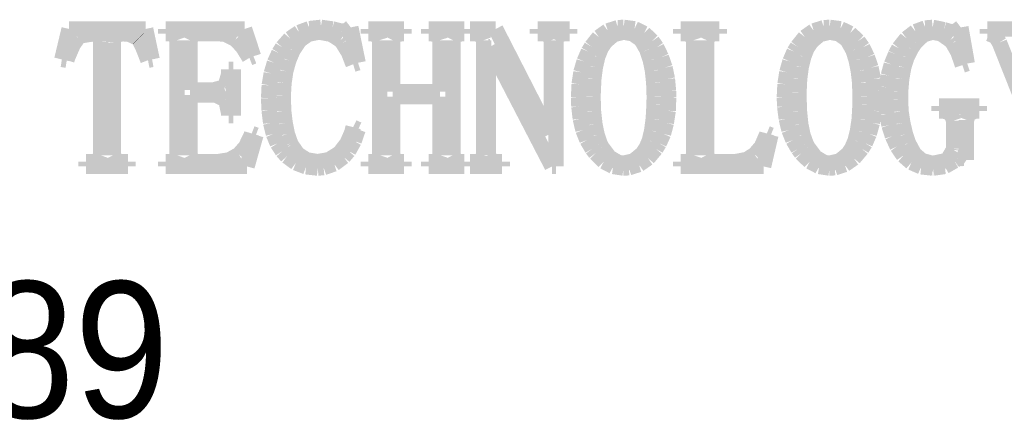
# Model space of a CAD drawing. Extents: x -38 to 372, y -82 to 205.
# Tile 19 of 29: x 352.46 to 358.94, y -73.14 to -70.5. Entities that reach past the tile are written whole.
import ezdxf

# ---------------------------------------------------------------- set-up
doc = ezdxf.new("R2010")
doc.units = 0
doc.layers.add('BOARD_GEOMETRY_DIMENSION', color=2, linetype='CONTINUOUS')
doc.layers.add('BOARD_GEOMETRY_SILKSCREEN_TOP', color=1, linetype='CONTINUOUS')

msp = doc.modelspace()

# ---------------------------------------------------------------- linework, layer by layer
at = {"layer": 'BOARD_GEOMETRY_DIMENSION', "const_width": 0.1016}
for points in [[(352.733356, -70.760336), (352.781108, -70.559422)], [(352.781108, -70.559422), (353.285044, -70.559422)], [(353.285044, -70.559422), (353.327716, -70.760336)], [(353.417378, -70.559422), (353.936808, -70.559422)], [(353.417378, -70.590918), (353.417378, -70.559422)], [(353.936808, -70.559422), (353.99599, -70.739508)], [(354.29698, -70.582536), (354.364544, -70.55739)], [(354.364544, -70.55739), (354.439474, -70.549008)], [(354.439474, -70.549008), (354.44049, -70.549008)], [(354.44049, -70.549008), (354.51542, -70.559422)], [(354.51542, -70.559422), (354.57892, -70.574916)], [(354.57892, -70.574916), (354.610162, -70.569836)], [(354.610162, -70.569836), (354.63734, -70.549008)], [(354.63734, -70.549008), (354.685092, -70.782434)], [(354.753926, -70.559422), (354.987098, -70.559422)], [(354.753926, -70.590918), (354.753926, -70.559422)], [(354.987098, -70.559422), (354.987098, -70.590918)], [(355.151436, -70.559422), (355.384608, -70.559422)], [(355.151436, -70.590918), (355.151436, -70.559422)], [(355.384608, -70.559422), (355.384608, -70.590918)], [(355.4222, -70.559422), (355.591872, -70.559422)], [(355.4222, -70.590918), (355.4222, -70.559422)], [(355.591872, -70.559422), (355.94671, -71.253604)], [(355.867716, -70.559422), (356.08006, -70.559422)], [(355.867716, -70.590918), (355.867716, -70.559422)], [(356.08006, -70.559422), (356.08006, -70.590918)], [(356.272592, -70.613524), (356.331012, -70.572122)], [(356.331012, -70.572122), (356.39756, -70.55104)], [(356.39756, -70.55104), (356.435152, -70.549008)], [(356.435152, -70.549008), (356.507034, -70.558406)], [(356.507034, -70.558406), (356.569264, -70.588632)], [(356.811834, -70.559422), (357.065834, -70.559422)], [(356.811834, -70.590918), (356.811834, -70.559422)], [(357.065834, -70.559422), (357.065834, -70.590918)], [(357.629968, -70.613524), (357.688388, -70.572122)], [(357.688388, -70.572122), (357.754936, -70.55104)], [(357.754936, -70.55104), (357.792528, -70.549008)], [(357.792528, -70.549008), (357.864156, -70.558406)], [(357.864156, -70.558406), (357.92664, -70.588632)], [(358.300528, -70.621906), (358.358694, -70.576948)], [(358.358694, -70.576948), (358.42321, -70.553326)], [(358.42321, -70.553326), (358.471216, -70.549008)], [(358.471216, -70.549008), (358.546146, -70.564502)], [(358.546146, -70.564502), (358.599232, -70.58025)], [(358.599232, -70.58025), (358.630474, -70.569836)], [(358.630474, -70.569836), (358.657398, -70.549008)], [(358.657398, -70.549008), (358.699308, -70.787514)], [(358.832404, -70.559422), (359.07091, -70.559422)], [(358.832404, -70.590918), (358.832404, -70.559422)], [(352.839528, -70.617588), (352.808286, -70.66153)], [(352.85934, -70.604126), (352.839528, -70.617588)], [(352.94062, -70.590918), (352.85934, -70.604126)], [(352.982022, -70.595744), (352.94062, -70.590918)], [(352.988372, -70.64375), (352.982022, -70.595744)], [(352.988372, -71.392034), (352.988372, -70.64375)], [(353.078034, -70.595744), (353.0727, -70.64883)], [(353.1362, -70.590918), (353.078034, -70.595744)], [(353.177856, -70.593712), (353.1362, -70.590918)], [(353.237292, -70.622922), (353.177856, -70.593712)], [(353.238308, -70.623938), (353.237292, -70.622922)], [(353.264216, -70.672706), (353.238308, -70.623938)], [(353.444302, -70.590918), (353.417378, -70.590918)], [(353.480878, -70.601332), (353.444302, -70.590918)], [(353.492308, -70.633336), (353.480878, -70.601332)], [(353.492308, -71.392034), (353.492308, -70.633336)], [(353.59213, -70.601332), (353.576636, -70.633336)], [(353.576636, -70.633336), (353.576636, -70.96252)], [(353.624388, -70.590918), (353.59213, -70.601332)], [(353.773232, -70.590918), (353.624388, -70.590918)], [(353.810824, -70.594728), (353.773232, -70.590918)], [(353.878388, -70.628002), (353.810824, -70.594728)], [(353.925378, -70.67931), (353.878388, -70.628002)], [(354.18649, -70.681088), (354.237544, -70.622922)], [(354.237544, -70.622922), (354.29698, -70.582536)], [(354.301044, -70.633336), (354.25634, -70.700138)], [(354.357432, -70.593712), (354.301044, -70.633336)], [(354.424996, -70.58025), (354.357432, -70.593712)], [(354.432108, -70.58025), (354.424996, -70.58025)], [(354.509324, -70.594728), (354.432108, -70.58025)], [(354.568506, -70.633336), (354.509324, -70.594728)], [(354.584254, -70.652132), (354.568506, -70.633336)], [(354.774754, -70.590918), (354.753926, -70.590918)], [(354.817426, -70.601332), (354.774754, -70.590918)], [(354.82784, -70.633336), (354.817426, -70.601332)], [(354.82784, -71.392034), (354.82784, -70.633336)], [(354.928932, -70.601332), (354.913184, -70.633336)], [(354.913184, -70.633336), (354.913184, -70.972934)], [(354.96627, -70.590918), (354.928932, -70.601332)], [(354.987098, -70.590918), (354.96627, -70.590918)], [(355.173534, -70.590918), (355.151436, -70.590918)], [(355.214936, -70.601332), (355.173534, -70.590918)], [(355.22535, -70.633336), (355.214936, -70.601332)], [(355.22535, -70.972934), (355.22535, -70.633336)], [(355.326442, -70.601332), (355.310694, -70.633336)], [(355.310694, -70.633336), (355.310694, -71.392034)], [(355.364034, -70.590918), (355.326442, -70.601332)], [(355.384608, -70.590918), (355.364034, -70.590918)], [(355.459792, -70.590918), (355.4222, -70.590918)], [(355.501194, -70.601332), (355.459792, -70.590918)], [(355.512878, -70.633336), (355.501194, -70.601332)], [(355.512878, -71.392034), (355.512878, -70.633336)], [(355.910388, -70.590918), (355.867716, -70.590918)], [(355.94671, -70.601332), (355.910388, -70.590918)], [(355.958394, -70.633336), (355.94671, -70.601332)], [(355.958394, -71.253604), (355.958394, -70.633336)], [(356.00513, -70.601332), (355.989636, -70.633336)], [(355.989636, -70.633336), (355.989636, -71.465948)], [(356.037388, -70.590918), (356.00513, -70.601332)], [(356.08006, -70.590918), (356.037388, -70.590918)], [(356.222808, -70.676008), (356.272592, -70.613524)], [(356.315264, -70.642734), (356.286308, -70.686422)], [(356.370636, -70.595744), (356.315264, -70.642734)], [(356.435152, -70.58025), (356.370636, -70.595744)], [(356.49535, -70.590918), (356.435152, -70.58025)], [(356.550722, -70.630034), (356.49535, -70.590918)], [(356.589076, -70.696836), (356.550722, -70.630034)], [(356.569264, -70.588632), (356.62362, -70.639432)], [(356.62362, -70.639432), (356.652576, -70.681088)], [(356.843076, -70.590918), (356.811834, -70.590918)], [(356.885748, -70.601332), (356.843076, -70.590918)], [(356.896162, -70.633336), (356.885748, -70.601332)], [(356.896162, -71.392034), (356.896162, -70.633336)], [(356.997254, -70.601332), (356.981506, -70.633336)], [(356.981506, -70.633336), (356.981506, -71.392034)], [(357.029512, -70.590918), (356.997254, -70.601332)], [(357.065834, -70.590918), (357.029512, -70.590918)], [(357.57993, -70.676008), (357.629968, -70.613524)], [(357.67264, -70.642734), (357.64343, -70.686422)], [(357.727758, -70.595744), (357.67264, -70.642734)], [(357.792528, -70.58025), (357.727758, -70.595744)], [(357.852726, -70.590918), (357.792528, -70.58025)], [(357.907844, -70.630034), (357.852726, -70.590918)], [(357.945436, -70.696836), (357.907844, -70.630034)], [(357.92664, -70.588632), (357.980742, -70.639432)], [(357.980742, -70.639432), (358.009952, -70.681088)], [(358.248458, -70.686422), (358.300528, -70.621906)], [(358.412034, -70.597014), (358.357678, -70.647814)], [(358.471216, -70.58025), (358.412034, -70.597014)], [(358.52735, -70.590918), (358.471216, -70.58025)], [(358.587802, -70.633336), (358.52735, -70.590918)], [(358.604312, -70.652132), (358.587802, -70.633336)], [(358.842818, -70.590918), (358.832404, -70.590918)], [(358.88549, -70.607428), (358.842818, -70.590918)], [(358.911398, -70.64883), (358.88549, -70.607428)], [(352.808286, -70.66153), (352.771964, -70.745604)], [(353.0727, -70.64883), (353.0727, -71.392034)], [(353.300792, -70.765416), (353.264216, -70.672706)], [(353.969066, -70.749922), (353.925378, -70.67931)], [(354.16363, -70.717918), (354.18649, -70.681088)], [(354.255324, -70.701916), (354.228146, -70.766432)], [(354.25634, -70.700138), (354.255324, -70.701916)], [(354.622608, -70.714616), (354.584254, -70.652132)], [(355.54412, -70.676008), (355.54412, -71.392034)], [(355.554534, -70.676008), (355.54412, -70.676008)], [(355.963474, -71.465948), (355.554534, -70.676008)], [(356.174802, -70.773798), (356.202996, -70.709536)], [(356.202996, -70.709536), (356.222808, -70.676008)], [(356.286308, -70.686422), (356.26421, -70.74281)], [(356.590092, -70.7009), (356.589076, -70.696836)], [(356.61092, -70.763638), (356.590092, -70.7009)], [(356.652576, -70.681088), (356.683818, -70.745604)], [(357.531162, -70.773798), (357.559102, -70.709536)], [(357.559102, -70.709536), (357.57993, -70.676008)], [(357.64343, -70.686422), (357.621586, -70.74281)], [(357.947468, -70.7009), (357.945436, -70.696836)], [(357.96728, -70.763638), (357.947468, -70.7009)], [(358.009952, -70.681088), (358.041194, -70.745604)], [(358.22763, -70.726808), (358.248458, -70.686422)], [(358.328722, -70.691502), (358.301544, -70.74662)], [(358.357678, -70.647814), (358.328722, -70.691502)], [(358.638856, -70.71233), (358.604312, -70.652132)], [(359.096818, -71.11619), (358.911398, -70.64883)], [(352.765614, -70.765416), (352.733356, -70.760336)], [(352.771964, -70.745604), (352.765614, -70.765416)], [(353.327716, -70.760336), (353.300792, -70.765416)], [(353.99599, -70.739508), (353.969066, -70.749922)], [(354.13442, -70.782434), (354.16363, -70.717918)], [(354.228146, -70.766432), (354.208334, -70.838314)], [(354.652834, -70.792594), (354.622608, -70.714616)], [(356.153974, -70.844918), (356.174802, -70.773798)], [(356.26421, -70.74281), (356.248716, -70.81012)], [(356.625652, -70.83552), (356.61092, -70.763638)], [(356.683818, -70.745604), (356.707694, -70.814438)], [(357.51135, -70.844918), (357.531162, -70.773798)], [(357.621586, -70.74281), (357.605076, -70.81012)], [(357.981758, -70.83552), (357.96728, -70.763638)], [(358.041194, -70.745604), (358.06507, -70.814438)], [(358.199436, -70.79361), (358.22763, -70.726808)], [(358.301544, -70.74662), (358.280716, -70.812406)], [(358.667812, -70.797928), (358.638856, -70.71233)], [(353.831652, -70.825106), (353.862894, -70.825106)], [(353.831652, -70.856094), (353.831652, -70.825106)], [(353.862894, -70.825106), (353.862894, -71.131938)], [(354.113592, -70.852792), (354.13442, -70.782434)], [(354.208334, -70.838314), (354.196904, -70.91553)], [(354.685092, -70.782434), (354.652834, -70.792594)], [(356.248716, -70.81012), (356.238302, -70.889622)], [(356.634034, -70.91553), (356.625652, -70.83552)], [(356.707694, -70.814438), (356.723442, -70.889622)], [(357.605076, -70.81012), (357.594662, -70.889622)], [(357.991156, -70.91553), (357.981758, -70.83552)], [(358.06507, -70.814438), (358.080818, -70.889622)], [(358.179624, -70.866508), (358.199436, -70.79361)], [(358.280716, -70.812406), (358.267254, -70.888606)], [(358.699308, -70.787514), (358.667812, -70.797928)], [(353.809808, -70.936104), (353.830636, -70.866508)], [(353.830636, -70.866508), (353.831652, -70.856094)], [(354.10013, -70.931024), (354.113592, -70.852792)], [(356.142544, -70.923912), (356.153974, -70.844918)], [(356.238302, -70.889622), (356.234238, -70.980808)], [(356.723442, -70.889622), (356.730808, -70.969632)], [(357.498904, -70.923912), (357.51135, -70.844918)], [(357.594662, -70.889622), (357.590344, -70.980808)], [(358.080818, -70.889622), (358.08793, -70.969632)], [(358.168194, -70.943724), (358.179624, -70.866508)], [(358.267254, -70.888606), (358.259888, -70.975728)], [(353.576636, -70.96252), (353.73056, -70.96252)], [(353.73056, -70.96252), (353.802442, -70.942708)], [(353.802442, -70.942708), (353.809808, -70.936104)], [(354.096066, -71.015606), (354.10013, -70.931024)], [(354.196904, -70.91553), (354.191824, -70.998588)], [(356.13848, -71.010018), (356.142544, -70.923912)], [(356.637082, -71.004938), (356.634034, -70.91553)], [(357.494586, -71.010018), (357.498904, -70.923912)], [(357.993188, -71.004938), (357.991156, -70.91553)], [(358.16413, -71.02602), (358.168194, -70.943724)], [(353.576636, -70.994524), (353.576636, -71.392034)], [(353.746308, -70.994524), (353.576636, -70.994524)], [(353.809808, -71.02602), (353.746308, -70.994524)], [(353.815904, -71.035418), (353.809808, -71.02602)], [(354.099114, -71.095616), (354.096066, -71.015606)], [(354.191824, -70.998588), (354.191824, -71.010018)], [(354.191824, -71.010018), (354.194872, -71.099934)], [(354.913184, -70.972934), (355.22535, -70.972934)], [(354.913184, -71.004938), (354.913184, -71.392034)], [(355.22535, -71.004938), (354.913184, -71.004938)], [(355.22535, -71.392034), (355.22535, -71.004938)], [(356.140512, -71.070724), (356.13848, -71.010018)], [(356.234238, -70.980808), (356.233222, -71.004938)], [(356.233222, -71.004938), (356.23627, -71.102728)], [(356.636066, -71.05904), (356.637082, -71.004938)], [(356.731824, -71.010018), (356.728522, -71.098918)], [(356.730808, -70.969632), (356.731824, -71.010018)], [(357.496872, -71.070724), (357.494586, -71.010018)], [(357.590344, -70.980808), (357.590344, -71.004938)], [(357.590344, -71.004938), (357.593646, -71.102728)], [(357.993188, -71.05904), (357.993188, -71.004938)], [(358.0892, -71.010018), (358.084882, -71.098918)], [(358.08793, -70.969632), (358.0892, -71.010018)], [(358.16413, -71.040244), (358.16413, -71.02602)], [(358.259888, -70.975728), (358.259888, -71.02602)], [(358.259888, -71.02602), (358.262936, -71.102728)], [(353.831652, -71.11111), (353.815904, -71.035418)], [(354.109528, -71.178928), (354.099114, -71.095616)], [(356.14991, -71.15175), (356.140512, -71.070724)], [(356.630732, -71.15302), (356.636066, -71.05904)], [(356.728522, -71.098918), (356.716076, -71.178928)], [(357.507286, -71.15175), (357.496872, -71.070724)], [(357.988108, -71.15302), (357.993188, -71.05904)], [(358.084882, -71.098918), (358.073452, -71.178928)], [(358.16921, -71.119492), (358.16413, -71.040244)], [(358.513888, -71.068438), (358.779318, -71.068438)], [(358.513888, -71.100696), (358.513888, -71.068438)], [(358.779318, -71.068438), (358.779318, -71.100696)], [(353.831652, -71.131938), (353.831652, -71.11111)], [(353.862894, -71.131938), (353.831652, -71.131938)], [(354.194872, -71.099934), (354.20427, -71.17969)], [(356.167436, -71.225918), (356.14991, -71.15175)], [(356.23627, -71.102728), (356.245668, -71.18731)], [(356.620318, -71.230744), (356.630732, -71.15302)], [(357.524812, -71.225918), (357.507286, -71.15175)], [(357.593646, -71.102728), (357.602028, -71.18731)], [(357.976678, -71.230744), (357.988108, -71.15302)], [(358.183942, -71.194422), (358.16921, -71.119492)], [(358.262936, -71.102728), (358.27462, -71.178928)], [(358.546146, -71.100696), (358.513888, -71.100696)], [(358.593136, -71.11619), (358.546146, -71.100696)], [(358.609646, -71.164196), (358.593136, -71.11619)], [(358.710738, -71.11619), (358.693974, -71.159116)], [(358.693974, -71.159116), (358.693974, -71.42353)], [(358.752394, -71.100696), (358.710738, -71.11619)], [(358.779318, -71.100696), (358.752394, -71.100696)], [(354.127308, -71.251826), (354.109528, -71.178928)], [(354.20427, -71.17969), (354.218748, -71.251826)], [(354.643436, -71.24319), (354.652834, -71.207122)], [(354.652834, -71.207122), (354.685092, -71.222616)], [(354.685092, -71.222616), (354.659184, -71.298308)], [(356.193598, -71.291196), (356.167436, -71.225918)], [(356.245668, -71.18731), (356.260146, -71.257922)], [(356.716076, -71.178928), (356.697534, -71.25081)], [(357.550974, -71.291196), (357.524812, -71.225918)], [(357.602028, -71.18731), (357.616506, -71.257922)], [(358.073452, -71.178928), (358.05364, -71.25081)], [(358.206802, -71.26605), (358.183942, -71.194422)], [(358.27462, -71.178928), (358.292146, -71.253604)], [(358.609646, -71.349616), (358.609646, -71.164196)], [(353.944936, -71.3359), (353.980496, -71.26224)], [(354.011738, -71.258938), (353.953318, -71.465948)], [(353.980496, -71.26224), (353.98456, -71.248524)], [(353.98456, -71.248524), (354.011738, -71.258938)], [(354.153216, -71.31431), (354.127308, -71.251826)], [(354.218748, -71.251826), (354.240592, -71.31431)], [(354.613464, -71.31304), (354.643436, -71.24319)], [(355.94671, -71.253604), (355.958394, -71.253604)], [(356.227888, -71.349616), (356.193598, -71.291196)], [(356.260146, -71.257922), (356.279958, -71.316088)], [(356.604824, -71.295514), (356.620318, -71.230744)], [(356.697534, -71.25081), (356.66934, -71.31304)], [(357.34371, -71.335138), (357.376222, -71.260208)], [(357.405178, -71.258938), (357.357426, -71.465948)], [(357.376222, -71.260208), (357.37927, -71.248524)], [(357.37927, -71.248524), (357.405178, -71.258938)], [(357.585264, -71.349616), (357.550974, -71.291196)], [(357.616506, -71.257922), (357.637334, -71.316088)], [(357.96093, -71.295514), (357.976678, -71.230744)], [(358.05364, -71.25081), (358.026716, -71.31304)], [(358.238044, -71.334122), (358.206802, -71.26605)], [(358.292146, -71.253604), (358.311958, -71.312024)], [(353.900232, -71.387208), (353.944936, -71.3359)], [(354.18649, -71.36511), (354.153216, -71.31431)], [(354.240592, -71.31431), (354.24491, -71.323708)], [(354.24491, -71.323708), (354.287582, -71.384922)], [(354.568506, -71.371206), (354.613464, -71.31304)], [(354.659184, -71.298308), (354.622608, -71.364094)], [(356.249732, -71.378826), (356.227888, -71.349616)], [(356.279958, -71.316088), (356.291388, -71.338948)], [(356.291388, -71.338948), (356.341426, -71.405496)], [(356.556818, -71.383906), (356.583996, -71.344536)], [(356.583996, -71.344536), (356.604824, -71.295514)], [(356.647496, -71.349616), (356.595426, -71.411846)], [(356.66934, -71.31304), (356.647496, -71.349616)], [(357.299006, -71.387208), (357.34371, -71.335138)], [(357.606092, -71.378826), (357.585264, -71.349616)], [(357.637334, -71.316088), (357.648764, -71.338948)], [(357.648764, -71.338948), (357.698802, -71.405496)], [(357.914194, -71.383906), (357.940102, -71.344536)], [(357.940102, -71.344536), (357.96093, -71.295514)], [(358.004618, -71.349616), (357.951786, -71.411846)], [(358.026716, -71.31304), (358.004618, -71.349616)], [(358.278684, -71.39432), (358.238044, -71.334122)], [(358.311958, -71.312024), (358.350312, -71.383906)], [(358.572308, -71.418196), (358.60863, -71.356728)], [(358.60863, -71.356728), (358.609646, -71.349616)], [(352.976942, -71.42353), (352.988372, -71.392034)], [(353.0727, -71.392034), (353.088194, -71.42353)], [(353.480878, -71.42353), (353.492308, -71.392034)], [(353.576636, -71.392034), (353.59213, -71.42353)], [(353.761802, -71.434706), (353.837748, -71.422514)], [(353.837748, -71.422514), (353.900232, -71.387208)], [(354.216716, -71.3994), (354.18649, -71.36511)], [(354.275136, -71.442326), (354.216716, -71.3994)], [(354.287582, -71.384922), (354.345748, -71.422514)], [(354.345748, -71.422514), (354.418646, -71.434706)], [(354.419662, -71.434706), (354.494592, -71.421244)], [(354.494592, -71.421244), (354.55606, -71.382636)], [(354.589334, -71.402448), (354.527104, -71.449438)], [(354.55606, -71.382636), (354.568506, -71.371206)], [(354.622608, -71.364094), (354.589334, -71.402448)], [(354.817426, -71.42353), (354.82784, -71.392034)], [(354.913184, -71.392034), (354.928932, -71.42353)], [(355.214936, -71.42353), (355.22535, -71.392034)], [(355.310694, -71.392034), (355.326442, -71.42353)], [(355.501194, -71.42353), (355.512878, -71.392034)], [(355.54412, -71.392034), (355.559614, -71.42353)], [(356.30485, -71.43369), (356.249732, -71.378826)], [(356.341426, -71.405496), (356.399592, -71.44004)], [(356.500684, -71.429626), (356.556818, -71.383906)], [(356.595426, -71.411846), (356.53599, -71.453502)], [(356.885748, -71.42353), (356.896162, -71.392034)], [(356.981506, -71.392034), (356.997254, -71.42353)], [(357.172006, -71.434706), (357.246936, -71.420228)], [(357.246936, -71.420228), (357.299006, -71.387208)], [(357.662226, -71.43369), (357.606092, -71.378826)], [(357.698802, -71.405496), (357.756968, -71.44004)], [(357.85806, -71.429626), (357.914194, -71.383906)], [(357.951786, -71.411846), (357.89235, -71.453502)], [(358.33177, -71.44004), (358.278684, -71.39432)], [(358.350312, -71.383906), (358.401366, -71.427594)], [(358.552496, -71.429626), (358.572308, -71.418196)], [(358.635808, -71.413116), (358.614726, -71.429626)], [(358.678226, -71.413116), (358.635808, -71.413116)], [(358.693974, -71.42353), (358.678226, -71.413116)], [(352.892614, -71.434706), (352.94062, -71.434706)], [(352.892614, -71.465948), (352.892614, -71.434706)], [(353.168458, -71.465948), (352.892614, -71.465948)], [(352.94062, -71.434706), (352.976942, -71.42353)], [(353.088194, -71.42353), (353.120706, -71.434706)], [(353.120706, -71.434706), (353.168458, -71.434706)], [(353.168458, -71.434706), (353.168458, -71.465948)], [(353.417378, -71.434706), (353.449636, -71.434706)], [(353.417378, -71.465948), (353.417378, -71.434706)], [(353.953318, -71.465948), (353.417378, -71.465948)], [(353.449636, -71.434706), (353.480878, -71.42353)], [(353.59213, -71.42353), (353.624388, -71.434706)], [(353.624388, -71.434706), (353.761802, -71.434706)], [(354.3427, -71.468234), (354.275136, -71.442326)], [(354.419662, -71.476616), (354.3427, -71.468234)], [(354.418646, -71.434706), (354.419662, -71.434706)], [(354.45827, -71.473314), (354.419662, -71.476616)], [(354.527104, -71.449438), (354.45827, -71.473314)], [(354.753926, -71.434706), (354.78085, -71.434706)], [(354.753926, -71.465948), (354.753926, -71.434706)], [(354.987098, -71.465948), (354.753926, -71.465948)], [(354.78085, -71.434706), (354.817426, -71.42353)], [(354.928932, -71.42353), (354.960936, -71.434706)], [(354.960936, -71.434706), (354.987098, -71.434706)], [(354.987098, -71.434706), (354.987098, -71.465948)], [(355.151436, -71.434706), (355.178614, -71.434706)], [(355.151436, -71.465948), (355.151436, -71.434706)], [(355.384608, -71.465948), (355.151436, -71.465948)], [(355.178614, -71.434706), (355.214936, -71.42353)], [(355.326442, -71.42353), (355.3587, -71.434706)], [(355.3587, -71.434706), (355.384608, -71.434706)], [(355.384608, -71.434706), (355.384608, -71.465948)], [(355.4222, -71.434706), (355.464872, -71.434706)], [(355.4222, -71.465948), (355.4222, -71.434706)], [(355.634544, -71.465948), (355.4222, -71.465948)], [(355.464872, -71.434706), (355.501194, -71.42353)], [(355.559614, -71.42353), (355.591872, -71.434706)], [(355.591872, -71.434706), (355.634544, -71.434706)], [(355.634544, -71.434706), (355.634544, -71.465948)], [(355.989636, -71.465948), (355.963474, -71.465948)], [(356.366318, -71.465948), (356.30485, -71.43369)], [(356.435152, -71.476616), (356.366318, -71.465948)], [(356.399592, -71.44004), (356.435152, -71.44512)], [(356.433628, -71.476108), (356.43947, -71.476108)], [(356.435152, -71.44512), (356.500684, -71.429626)], [(356.469442, -71.47433), (356.435152, -71.476616)], [(356.53599, -71.453502), (356.469442, -71.47433)], [(356.811834, -71.434706), (356.84841, -71.434706)], [(356.811834, -71.465948), (356.811834, -71.434706)], [(357.357426, -71.465948), (356.811834, -71.465948)], [(356.84841, -71.434706), (356.885748, -71.42353)], [(356.997254, -71.42353), (357.029512, -71.434706)], [(357.029512, -71.434706), (357.172006, -71.434706)], [(357.723694, -71.465948), (357.662226, -71.43369)], [(357.792528, -71.476616), (357.723694, -71.465948)], [(357.756968, -71.44004), (357.792528, -71.44512)], [(357.791004, -71.476108), (357.796846, -71.476108)], [(357.792528, -71.44512), (357.85806, -71.429626)], [(357.826818, -71.47433), (357.792528, -71.476616)], [(357.89235, -71.453502), (357.826818, -71.47433)], [(358.396286, -71.468234), (358.33177, -71.44004)], [(358.471216, -71.476616), (358.396286, -71.468234)], [(358.401366, -71.427594), (358.466898, -71.44512)], [(358.466898, -71.44512), (358.476296, -71.44512)], [(358.475534, -71.476616), (358.471216, -71.476616)], [(358.551226, -71.465948), (358.475534, -71.476616)], [(358.476296, -71.44512), (358.552496, -71.429626)], [(358.614726, -71.429626), (358.551226, -71.465948)]]:
    msp.add_lwpolyline(points, dxfattribs=at)
at = {"layer": 'BOARD_GEOMETRY_SILKSCREEN_TOP', "const_width": 0.1016}
for points in [[(352.733356, -70.760336), (352.781108, -70.559422)], [(352.781108, -70.559422), (353.285044, -70.559422)], [(353.285044, -70.559422), (353.327716, -70.760336)], [(353.417378, -70.590918), (353.417378, -70.559422)], [(353.417378, -70.559422), (353.936808, -70.559422)], [(353.936808, -70.559422), (353.99599, -70.739508)], [(354.29698, -70.582536), (354.364544, -70.55739)], [(354.364544, -70.55739), (354.439474, -70.549008)], [(354.439474, -70.549008), (354.44049, -70.549008)], [(354.44049, -70.549008), (354.51542, -70.559422)], [(354.51542, -70.559422), (354.57892, -70.574916)], [(354.57892, -70.574916), (354.610162, -70.569836)], [(354.610162, -70.569836), (354.63734, -70.549008)], [(354.63734, -70.549008), (354.685092, -70.782434)], [(354.753926, -70.590918), (354.753926, -70.559422)], [(354.753926, -70.559422), (354.987098, -70.559422)], [(354.987098, -70.559422), (354.987098, -70.590918)], [(355.151436, -70.590918), (355.151436, -70.559422)], [(355.151436, -70.559422), (355.384608, -70.559422)], [(355.384608, -70.559422), (355.384608, -70.590918)], [(355.4222, -70.590918), (355.4222, -70.559422)], [(355.4222, -70.559422), (355.591872, -70.559422)], [(355.591872, -70.559422), (355.94671, -71.253604)], [(355.867716, -70.590918), (355.867716, -70.559422)], [(355.867716, -70.559422), (356.08006, -70.559422)], [(356.08006, -70.559422), (356.08006, -70.590918)], [(356.272592, -70.613524), (356.331012, -70.572122)], [(356.331012, -70.572122), (356.39756, -70.55104)], [(356.39756, -70.55104), (356.435152, -70.549008)], [(356.435152, -70.549008), (356.507034, -70.558406)], [(356.507034, -70.558406), (356.569264, -70.588632)], [(356.811834, -70.590918), (356.811834, -70.559422)], [(356.811834, -70.559422), (357.065834, -70.559422)], [(357.065834, -70.559422), (357.065834, -70.590918)], [(357.629968, -70.613524), (357.688388, -70.572122)], [(357.688388, -70.572122), (357.754936, -70.55104)], [(357.754936, -70.55104), (357.792528, -70.549008)], [(357.792528, -70.549008), (357.864156, -70.558406)], [(357.864156, -70.558406), (357.92664, -70.588632)], [(358.300528, -70.621906), (358.358694, -70.576948)], [(358.358694, -70.576948), (358.42321, -70.553326)], [(358.42321, -70.553326), (358.471216, -70.549008)], [(358.471216, -70.549008), (358.546146, -70.564502)], [(358.546146, -70.564502), (358.599232, -70.58025)], [(358.599232, -70.58025), (358.630474, -70.569836)], [(358.630474, -70.569836), (358.657398, -70.549008)], [(358.657398, -70.549008), (358.699308, -70.787514)], [(358.832404, -70.590918), (358.832404, -70.559422)], [(358.832404, -70.559422), (359.07091, -70.559422)], [(352.839528, -70.617588), (352.808286, -70.66153)], [(352.85934, -70.604126), (352.839528, -70.617588)], [(352.94062, -70.590918), (352.85934, -70.604126)], [(352.982022, -70.595744), (352.94062, -70.590918)], [(352.988372, -70.64375), (352.982022, -70.595744)], [(352.988372, -71.392034), (352.988372, -70.64375)], [(353.078034, -70.595744), (353.0727, -70.64883)], [(353.1362, -70.590918), (353.078034, -70.595744)], [(353.177856, -70.593712), (353.1362, -70.590918)], [(353.237292, -70.622922), (353.177856, -70.593712)], [(353.238308, -70.623938), (353.237292, -70.622922)], [(353.264216, -70.672706), (353.238308, -70.623938)], [(353.444302, -70.590918), (353.417378, -70.590918)], [(353.480878, -70.601332), (353.444302, -70.590918)], [(353.492308, -70.633336), (353.480878, -70.601332)], [(353.492308, -71.392034), (353.492308, -70.633336)], [(353.59213, -70.601332), (353.576636, -70.633336)], [(353.576636, -70.633336), (353.576636, -70.96252)], [(353.624388, -70.590918), (353.59213, -70.601332)], [(353.773232, -70.590918), (353.624388, -70.590918)], [(353.810824, -70.594728), (353.773232, -70.590918)], [(353.878388, -70.628002), (353.810824, -70.594728)], [(353.925378, -70.67931), (353.878388, -70.628002)], [(354.18649, -70.681088), (354.237544, -70.622922)], [(354.237544, -70.622922), (354.29698, -70.582536)], [(354.301044, -70.633336), (354.25634, -70.700138)], [(354.357432, -70.593712), (354.301044, -70.633336)], [(354.424996, -70.58025), (354.357432, -70.593712)], [(354.432108, -70.58025), (354.424996, -70.58025)], [(354.509324, -70.594728), (354.432108, -70.58025)], [(354.568506, -70.633336), (354.509324, -70.594728)], [(354.584254, -70.652132), (354.568506, -70.633336)], [(354.774754, -70.590918), (354.753926, -70.590918)], [(354.817426, -70.601332), (354.774754, -70.590918)], [(354.82784, -70.633336), (354.817426, -70.601332)], [(354.82784, -71.392034), (354.82784, -70.633336)], [(354.928932, -70.601332), (354.913184, -70.633336)], [(354.913184, -70.633336), (354.913184, -70.972934)], [(354.96627, -70.590918), (354.928932, -70.601332)], [(354.987098, -70.590918), (354.96627, -70.590918)], [(355.173534, -70.590918), (355.151436, -70.590918)], [(355.214936, -70.601332), (355.173534, -70.590918)], [(355.22535, -70.633336), (355.214936, -70.601332)], [(355.22535, -70.972934), (355.22535, -70.633336)], [(355.326442, -70.601332), (355.310694, -70.633336)], [(355.310694, -70.633336), (355.310694, -71.392034)], [(355.364034, -70.590918), (355.326442, -70.601332)], [(355.384608, -70.590918), (355.364034, -70.590918)], [(355.459792, -70.590918), (355.4222, -70.590918)], [(355.501194, -70.601332), (355.459792, -70.590918)], [(355.512878, -70.633336), (355.501194, -70.601332)], [(355.512878, -71.392034), (355.512878, -70.633336)], [(355.910388, -70.590918), (355.867716, -70.590918)], [(355.94671, -70.601332), (355.910388, -70.590918)], [(355.958394, -70.633336), (355.94671, -70.601332)], [(355.958394, -71.253604), (355.958394, -70.633336)], [(356.00513, -70.601332), (355.989636, -70.633336)], [(355.989636, -70.633336), (355.989636, -71.465948)], [(356.037388, -70.590918), (356.00513, -70.601332)], [(356.08006, -70.590918), (356.037388, -70.590918)], [(356.222808, -70.676008), (356.272592, -70.613524)], [(356.315264, -70.642734), (356.286308, -70.686422)], [(356.370636, -70.595744), (356.315264, -70.642734)], [(356.435152, -70.58025), (356.370636, -70.595744)], [(356.49535, -70.590918), (356.435152, -70.58025)], [(356.550722, -70.630034), (356.49535, -70.590918)], [(356.589076, -70.696836), (356.550722, -70.630034)], [(356.569264, -70.588632), (356.62362, -70.639432)], [(356.62362, -70.639432), (356.652576, -70.681088)], [(356.843076, -70.590918), (356.811834, -70.590918)], [(356.885748, -70.601332), (356.843076, -70.590918)], [(356.896162, -70.633336), (356.885748, -70.601332)], [(356.896162, -71.392034), (356.896162, -70.633336)], [(356.997254, -70.601332), (356.981506, -70.633336)], [(356.981506, -70.633336), (356.981506, -71.392034)], [(357.029512, -70.590918), (356.997254, -70.601332)], [(357.065834, -70.590918), (357.029512, -70.590918)], [(357.57993, -70.676008), (357.629968, -70.613524)], [(357.67264, -70.642734), (357.64343, -70.686422)], [(357.727758, -70.595744), (357.67264, -70.642734)], [(357.792528, -70.58025), (357.727758, -70.595744)], [(357.852726, -70.590918), (357.792528, -70.58025)], [(357.907844, -70.630034), (357.852726, -70.590918)], [(357.945436, -70.696836), (357.907844, -70.630034)], [(357.92664, -70.588632), (357.980742, -70.639432)], [(357.980742, -70.639432), (358.009952, -70.681088)], [(358.248458, -70.686422), (358.300528, -70.621906)], [(358.412034, -70.597014), (358.357678, -70.647814)], [(358.471216, -70.58025), (358.412034, -70.597014)], [(358.52735, -70.590918), (358.471216, -70.58025)], [(358.587802, -70.633336), (358.52735, -70.590918)], [(358.604312, -70.652132), (358.587802, -70.633336)], [(358.842818, -70.590918), (358.832404, -70.590918)], [(358.88549, -70.607428), (358.842818, -70.590918)], [(358.911398, -70.64883), (358.88549, -70.607428)], [(352.808286, -70.66153), (352.771964, -70.745604)], [(353.0727, -70.64883), (353.0727, -71.392034)], [(353.300792, -70.765416), (353.264216, -70.672706)], [(353.969066, -70.749922), (353.925378, -70.67931)], [(354.16363, -70.717918), (354.18649, -70.681088)], [(354.255324, -70.701916), (354.228146, -70.766432)], [(354.25634, -70.700138), (354.255324, -70.701916)], [(354.622608, -70.714616), (354.584254, -70.652132)], [(355.54412, -70.676008), (355.54412, -71.392034)], [(355.554534, -70.676008), (355.54412, -70.676008)], [(355.963474, -71.465948), (355.554534, -70.676008)], [(356.174802, -70.773798), (356.202996, -70.709536)], [(356.202996, -70.709536), (356.222808, -70.676008)], [(356.286308, -70.686422), (356.26421, -70.74281)], [(356.590092, -70.7009), (356.589076, -70.696836)], [(356.61092, -70.763638), (356.590092, -70.7009)], [(356.652576, -70.681088), (356.683818, -70.745604)], [(357.531162, -70.773798), (357.559102, -70.709536)], [(357.559102, -70.709536), (357.57993, -70.676008)], [(357.64343, -70.686422), (357.621586, -70.74281)], [(357.947468, -70.7009), (357.945436, -70.696836)], [(357.96728, -70.763638), (357.947468, -70.7009)], [(358.009952, -70.681088), (358.041194, -70.745604)], [(358.22763, -70.726808), (358.248458, -70.686422)], [(358.328722, -70.691502), (358.301544, -70.74662)], [(358.357678, -70.647814), (358.328722, -70.691502)], [(358.638856, -70.71233), (358.604312, -70.652132)], [(359.096818, -71.11619), (358.911398, -70.64883)], [(352.765614, -70.765416), (352.733356, -70.760336)], [(352.771964, -70.745604), (352.765614, -70.765416)], [(353.327716, -70.760336), (353.300792, -70.765416)], [(353.99599, -70.739508), (353.969066, -70.749922)], [(354.13442, -70.782434), (354.16363, -70.717918)], [(354.228146, -70.766432), (354.208334, -70.838314)], [(354.652834, -70.792594), (354.622608, -70.714616)], [(356.153974, -70.844918), (356.174802, -70.773798)], [(356.26421, -70.74281), (356.248716, -70.81012)], [(356.625652, -70.83552), (356.61092, -70.763638)], [(356.683818, -70.745604), (356.707694, -70.814438)], [(357.51135, -70.844918), (357.531162, -70.773798)], [(357.621586, -70.74281), (357.605076, -70.81012)], [(357.981758, -70.83552), (357.96728, -70.763638)], [(358.041194, -70.745604), (358.06507, -70.814438)], [(358.199436, -70.79361), (358.22763, -70.726808)], [(358.301544, -70.74662), (358.280716, -70.812406)], [(358.667812, -70.797928), (358.638856, -70.71233)], [(353.831652, -70.825106), (353.862894, -70.825106)], [(353.831652, -70.856094), (353.831652, -70.825106)], [(353.862894, -70.825106), (353.862894, -71.131938)], [(354.113592, -70.852792), (354.13442, -70.782434)], [(354.208334, -70.838314), (354.196904, -70.91553)], [(354.685092, -70.782434), (354.652834, -70.792594)], [(356.248716, -70.81012), (356.238302, -70.889622)], [(356.634034, -70.91553), (356.625652, -70.83552)], [(356.707694, -70.814438), (356.723442, -70.889622)], [(357.605076, -70.81012), (357.594662, -70.889622)], [(357.991156, -70.91553), (357.981758, -70.83552)], [(358.06507, -70.814438), (358.080818, -70.889622)], [(358.179624, -70.866508), (358.199436, -70.79361)], [(358.280716, -70.812406), (358.267254, -70.888606)], [(358.699308, -70.787514), (358.667812, -70.797928)], [(353.809808, -70.936104), (353.830636, -70.866508)], [(353.830636, -70.866508), (353.831652, -70.856094)], [(354.10013, -70.931024), (354.113592, -70.852792)], [(356.142544, -70.923912), (356.153974, -70.844918)], [(356.238302, -70.889622), (356.234238, -70.980808)], [(356.723442, -70.889622), (356.730808, -70.969632)], [(357.498904, -70.923912), (357.51135, -70.844918)], [(357.594662, -70.889622), (357.590344, -70.980808)], [(358.080818, -70.889622), (358.08793, -70.969632)], [(358.168194, -70.943724), (358.179624, -70.866508)], [(358.267254, -70.888606), (358.259888, -70.975728)], [(353.576636, -70.96252), (353.73056, -70.96252)], [(353.73056, -70.96252), (353.802442, -70.942708)], [(353.802442, -70.942708), (353.809808, -70.936104)], [(354.096066, -71.015606), (354.10013, -70.931024)], [(354.196904, -70.91553), (354.191824, -70.998588)], [(356.13848, -71.010018), (356.142544, -70.923912)], [(356.637082, -71.004938), (356.634034, -70.91553)], [(357.494586, -71.010018), (357.498904, -70.923912)], [(357.993188, -71.004938), (357.991156, -70.91553)], [(358.16413, -71.02602), (358.168194, -70.943724)], [(353.576636, -70.994524), (353.576636, -71.392034)], [(353.746308, -70.994524), (353.576636, -70.994524)], [(353.809808, -71.02602), (353.746308, -70.994524)], [(353.815904, -71.035418), (353.809808, -71.02602)], [(354.099114, -71.095616), (354.096066, -71.015606)], [(354.191824, -70.998588), (354.191824, -71.010018)], [(354.191824, -71.010018), (354.194872, -71.099934)], [(354.913184, -70.972934), (355.22535, -70.972934)], [(354.913184, -71.004938), (354.913184, -71.392034)], [(355.22535, -71.004938), (354.913184, -71.004938)], [(355.22535, -71.392034), (355.22535, -71.004938)], [(356.140512, -71.070724), (356.13848, -71.010018)], [(356.234238, -70.980808), (356.233222, -71.004938)], [(356.233222, -71.004938), (356.23627, -71.102728)], [(356.636066, -71.05904), (356.637082, -71.004938)], [(356.731824, -71.010018), (356.728522, -71.098918)], [(356.730808, -70.969632), (356.731824, -71.010018)], [(357.496872, -71.070724), (357.494586, -71.010018)], [(357.590344, -70.980808), (357.590344, -71.004938)], [(357.590344, -71.004938), (357.593646, -71.102728)], [(357.993188, -71.05904), (357.993188, -71.004938)], [(358.0892, -71.010018), (358.084882, -71.098918)], [(358.08793, -70.969632), (358.0892, -71.010018)], [(358.16413, -71.040244), (358.16413, -71.02602)], [(358.259888, -70.975728), (358.259888, -71.02602)], [(358.259888, -71.02602), (358.262936, -71.102728)], [(353.831652, -71.11111), (353.815904, -71.035418)], [(354.109528, -71.178928), (354.099114, -71.095616)], [(356.14991, -71.15175), (356.140512, -71.070724)], [(356.630732, -71.15302), (356.636066, -71.05904)], [(356.728522, -71.098918), (356.716076, -71.178928)], [(357.507286, -71.15175), (357.496872, -71.070724)], [(357.988108, -71.15302), (357.993188, -71.05904)], [(358.084882, -71.098918), (358.073452, -71.178928)], [(358.16921, -71.119492), (358.16413, -71.040244)], [(358.513888, -71.068438), (358.779318, -71.068438)], [(358.513888, -71.100696), (358.513888, -71.068438)], [(358.779318, -71.068438), (358.779318, -71.100696)], [(353.831652, -71.131938), (353.831652, -71.11111)], [(353.862894, -71.131938), (353.831652, -71.131938)], [(354.194872, -71.099934), (354.20427, -71.17969)], [(356.167436, -71.225918), (356.14991, -71.15175)], [(356.23627, -71.102728), (356.245668, -71.18731)], [(356.620318, -71.230744), (356.630732, -71.15302)], [(357.524812, -71.225918), (357.507286, -71.15175)], [(357.593646, -71.102728), (357.602028, -71.18731)], [(357.976678, -71.230744), (357.988108, -71.15302)], [(358.183942, -71.194422), (358.16921, -71.119492)], [(358.262936, -71.102728), (358.27462, -71.178928)], [(358.546146, -71.100696), (358.513888, -71.100696)], [(358.593136, -71.11619), (358.546146, -71.100696)], [(358.609646, -71.164196), (358.593136, -71.11619)], [(358.710738, -71.11619), (358.693974, -71.159116)], [(358.693974, -71.159116), (358.693974, -71.42353)], [(358.752394, -71.100696), (358.710738, -71.11619)], [(358.779318, -71.100696), (358.752394, -71.100696)], [(354.127308, -71.251826), (354.109528, -71.178928)], [(354.20427, -71.17969), (354.218748, -71.251826)], [(354.643436, -71.24319), (354.652834, -71.207122)], [(354.652834, -71.207122), (354.685092, -71.222616)], [(354.685092, -71.222616), (354.659184, -71.298308)], [(356.193598, -71.291196), (356.167436, -71.225918)], [(356.245668, -71.18731), (356.260146, -71.257922)], [(356.716076, -71.178928), (356.697534, -71.25081)], [(357.550974, -71.291196), (357.524812, -71.225918)], [(357.602028, -71.18731), (357.616506, -71.257922)], [(358.073452, -71.178928), (358.05364, -71.25081)], [(358.206802, -71.26605), (358.183942, -71.194422)], [(358.27462, -71.178928), (358.292146, -71.253604)], [(358.609646, -71.349616), (358.609646, -71.164196)], [(353.944936, -71.3359), (353.980496, -71.26224)], [(354.011738, -71.258938), (353.953318, -71.465948)], [(353.980496, -71.26224), (353.98456, -71.248524)], [(353.98456, -71.248524), (354.011738, -71.258938)], [(354.153216, -71.31431), (354.127308, -71.251826)], [(354.218748, -71.251826), (354.240592, -71.31431)], [(354.613464, -71.31304), (354.643436, -71.24319)], [(355.94671, -71.253604), (355.958394, -71.253604)], [(356.227888, -71.349616), (356.193598, -71.291196)], [(356.260146, -71.257922), (356.279958, -71.316088)], [(356.604824, -71.295514), (356.620318, -71.230744)], [(356.697534, -71.25081), (356.66934, -71.31304)], [(357.34371, -71.335138), (357.376222, -71.260208)], [(357.405178, -71.258938), (357.357426, -71.465948)], [(357.376222, -71.260208), (357.37927, -71.248524)], [(357.37927, -71.248524), (357.405178, -71.258938)], [(357.585264, -71.349616), (357.550974, -71.291196)], [(357.616506, -71.257922), (357.637334, -71.316088)], [(357.96093, -71.295514), (357.976678, -71.230744)], [(358.05364, -71.25081), (358.026716, -71.31304)], [(358.238044, -71.334122), (358.206802, -71.26605)], [(358.292146, -71.253604), (358.311958, -71.312024)], [(353.900232, -71.387208), (353.944936, -71.3359)], [(354.18649, -71.36511), (354.153216, -71.31431)], [(354.240592, -71.31431), (354.24491, -71.323708)], [(354.24491, -71.323708), (354.287582, -71.384922)], [(354.568506, -71.371206), (354.613464, -71.31304)], [(354.659184, -71.298308), (354.622608, -71.364094)], [(356.249732, -71.378826), (356.227888, -71.349616)], [(356.279958, -71.316088), (356.291388, -71.338948)], [(356.291388, -71.338948), (356.341426, -71.405496)], [(356.556818, -71.383906), (356.583996, -71.344536)], [(356.583996, -71.344536), (356.604824, -71.295514)], [(356.647496, -71.349616), (356.595426, -71.411846)], [(356.66934, -71.31304), (356.647496, -71.349616)], [(357.299006, -71.387208), (357.34371, -71.335138)], [(357.606092, -71.378826), (357.585264, -71.349616)], [(357.637334, -71.316088), (357.648764, -71.338948)], [(357.648764, -71.338948), (357.698802, -71.405496)], [(357.914194, -71.383906), (357.940102, -71.344536)], [(357.940102, -71.344536), (357.96093, -71.295514)], [(358.004618, -71.349616), (357.951786, -71.411846)], [(358.026716, -71.31304), (358.004618, -71.349616)], [(358.278684, -71.39432), (358.238044, -71.334122)], [(358.311958, -71.312024), (358.350312, -71.383906)], [(358.572308, -71.418196), (358.60863, -71.356728)], [(358.60863, -71.356728), (358.609646, -71.349616)], [(352.976942, -71.42353), (352.988372, -71.392034)], [(353.0727, -71.392034), (353.088194, -71.42353)], [(353.480878, -71.42353), (353.492308, -71.392034)], [(353.576636, -71.392034), (353.59213, -71.42353)], [(353.761802, -71.434706), (353.837748, -71.422514)], [(353.837748, -71.422514), (353.900232, -71.387208)], [(354.216716, -71.3994), (354.18649, -71.36511)], [(354.275136, -71.442326), (354.216716, -71.3994)], [(354.287582, -71.384922), (354.345748, -71.422514)], [(354.345748, -71.422514), (354.418646, -71.434706)], [(354.419662, -71.434706), (354.494592, -71.421244)], [(354.494592, -71.421244), (354.55606, -71.382636)], [(354.589334, -71.402448), (354.527104, -71.449438)], [(354.55606, -71.382636), (354.568506, -71.371206)], [(354.622608, -71.364094), (354.589334, -71.402448)], [(354.817426, -71.42353), (354.82784, -71.392034)], [(354.913184, -71.392034), (354.928932, -71.42353)], [(355.214936, -71.42353), (355.22535, -71.392034)], [(355.310694, -71.392034), (355.326442, -71.42353)], [(355.501194, -71.42353), (355.512878, -71.392034)], [(355.54412, -71.392034), (355.559614, -71.42353)], [(356.30485, -71.43369), (356.249732, -71.378826)], [(356.341426, -71.405496), (356.399592, -71.44004)], [(356.500684, -71.429626), (356.556818, -71.383906)], [(356.595426, -71.411846), (356.53599, -71.453502)], [(356.885748, -71.42353), (356.896162, -71.392034)], [(356.981506, -71.392034), (356.997254, -71.42353)], [(357.172006, -71.434706), (357.246936, -71.420228)], [(357.246936, -71.420228), (357.299006, -71.387208)], [(357.662226, -71.43369), (357.606092, -71.378826)], [(357.698802, -71.405496), (357.756968, -71.44004)], [(357.85806, -71.429626), (357.914194, -71.383906)], [(357.951786, -71.411846), (357.89235, -71.453502)], [(358.33177, -71.44004), (358.278684, -71.39432)], [(358.350312, -71.383906), (358.401366, -71.427594)], [(358.552496, -71.429626), (358.572308, -71.418196)], [(358.635808, -71.413116), (358.614726, -71.429626)], [(358.678226, -71.413116), (358.635808, -71.413116)], [(358.693974, -71.42353), (358.678226, -71.413116)], [(352.892614, -71.434706), (352.94062, -71.434706)], [(352.892614, -71.465948), (352.892614, -71.434706)], [(353.168458, -71.465948), (352.892614, -71.465948)], [(352.94062, -71.434706), (352.976942, -71.42353)], [(353.088194, -71.42353), (353.120706, -71.434706)], [(353.120706, -71.434706), (353.168458, -71.434706)], [(353.168458, -71.434706), (353.168458, -71.465948)], [(353.417378, -71.434706), (353.449636, -71.434706)], [(353.417378, -71.465948), (353.417378, -71.434706)], [(353.953318, -71.465948), (353.417378, -71.465948)], [(353.449636, -71.434706), (353.480878, -71.42353)], [(353.59213, -71.42353), (353.624388, -71.434706)], [(353.624388, -71.434706), (353.761802, -71.434706)], [(354.3427, -71.468234), (354.275136, -71.442326)], [(354.419662, -71.476616), (354.3427, -71.468234)], [(354.418646, -71.434706), (354.419662, -71.434706)], [(354.45827, -71.473314), (354.419662, -71.476616)], [(354.527104, -71.449438), (354.45827, -71.473314)], [(354.753926, -71.434706), (354.78085, -71.434706)], [(354.753926, -71.465948), (354.753926, -71.434706)], [(354.987098, -71.465948), (354.753926, -71.465948)], [(354.78085, -71.434706), (354.817426, -71.42353)], [(354.928932, -71.42353), (354.960936, -71.434706)], [(354.960936, -71.434706), (354.987098, -71.434706)], [(354.987098, -71.434706), (354.987098, -71.465948)], [(355.151436, -71.434706), (355.178614, -71.434706)], [(355.151436, -71.465948), (355.151436, -71.434706)], [(355.384608, -71.465948), (355.151436, -71.465948)], [(355.178614, -71.434706), (355.214936, -71.42353)], [(355.326442, -71.42353), (355.3587, -71.434706)], [(355.3587, -71.434706), (355.384608, -71.434706)], [(355.384608, -71.434706), (355.384608, -71.465948)], [(355.4222, -71.434706), (355.464872, -71.434706)], [(355.4222, -71.465948), (355.4222, -71.434706)], [(355.634544, -71.465948), (355.4222, -71.465948)], [(355.464872, -71.434706), (355.501194, -71.42353)], [(355.559614, -71.42353), (355.591872, -71.434706)], [(355.591872, -71.434706), (355.634544, -71.434706)], [(355.634544, -71.434706), (355.634544, -71.465948)], [(355.989636, -71.465948), (355.963474, -71.465948)], [(356.366318, -71.465948), (356.30485, -71.43369)], [(356.435152, -71.476616), (356.366318, -71.465948)], [(356.399592, -71.44004), (356.435152, -71.44512)], [(356.433628, -71.476108), (356.43947, -71.476108)], [(356.435152, -71.44512), (356.500684, -71.429626)], [(356.469442, -71.47433), (356.435152, -71.476616)], [(356.53599, -71.453502), (356.469442, -71.47433)], [(356.811834, -71.434706), (356.84841, -71.434706)], [(356.811834, -71.465948), (356.811834, -71.434706)], [(357.357426, -71.465948), (356.811834, -71.465948)], [(356.84841, -71.434706), (356.885748, -71.42353)], [(356.997254, -71.42353), (357.029512, -71.434706)], [(357.029512, -71.434706), (357.172006, -71.434706)], [(357.723694, -71.465948), (357.662226, -71.43369)], [(357.792528, -71.476616), (357.723694, -71.465948)], [(357.756968, -71.44004), (357.792528, -71.44512)], [(357.791004, -71.476108), (357.796846, -71.476108)], [(357.792528, -71.44512), (357.85806, -71.429626)], [(357.826818, -71.47433), (357.792528, -71.476616)], [(357.89235, -71.453502), (357.826818, -71.47433)], [(358.396286, -71.468234), (358.33177, -71.44004)], [(358.471216, -71.476616), (358.396286, -71.468234)], [(358.401366, -71.427594), (358.466898, -71.44512)], [(358.466898, -71.44512), (358.476296, -71.44512)], [(358.475534, -71.476616), (358.471216, -71.476616)], [(358.551226, -71.465948), (358.475534, -71.476616)], [(358.476296, -71.44512), (358.552496, -71.429626)], [(358.614726, -71.429626), (358.551226, -71.465948)]]:
    msp.add_lwpolyline(points, dxfattribs=at)

# ---------------------------------------------------------------- texts
at = {"layer": 'BOARD_GEOMETRY_DIMENSION', "width": 0.927745}
msp.add_text('86-755-88852189', height=0.899922, dxfattribs=at).set_placement((344.622374, -73.124314))
at = {"layer": 'BOARD_GEOMETRY_SILKSCREEN_TOP', "width": 0.927745}
msp.add_text('86-755-88852189', height=0.899922, dxfattribs=at).set_placement((344.622374, -73.124314))

doc.saveas('drawing.dxf')
